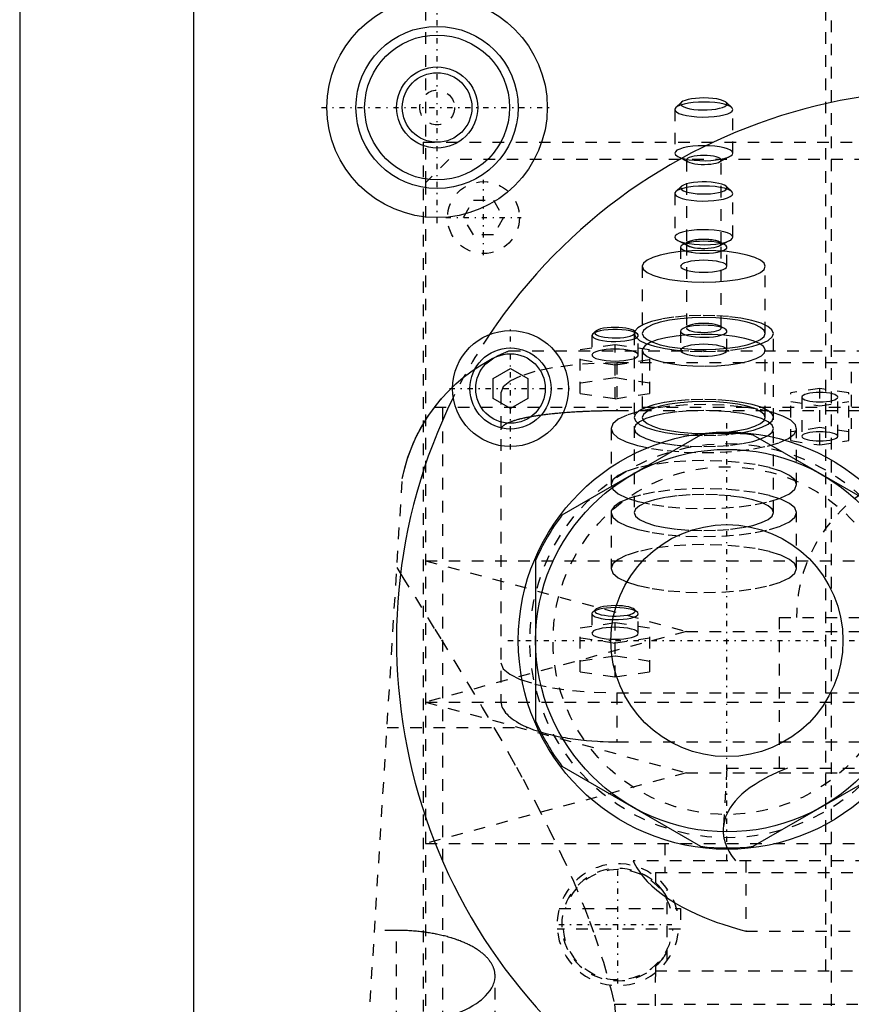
# Model space of a CAD drawing. Extents: x -90 to 90, y -139 to 487.
# Tile 6 of 10: x -80 to -8, y 195 to 280. Entities that reach past the tile are written whole.
import ezdxf

# ---------------------------------------------------------------- set-up
doc = ezdxf.new("R2010")
doc.units = 0
doc.linetypes.add('CENTER', pattern=[1.5, 0.45, -0.5, 0.05, -0.5])
doc.linetypes.add('DASHED', pattern=[2, 1, -1])
for name, color, linetype in [('AM_0', 7, 'CONTINUOUS'), ('AM_3', 7, 'DASHED'), ('AM_7', 7, 'CENTER')]:
    doc.layers.add(name, color=color, linetype=linetype)

msp = doc.modelspace()

# ---------------------------------------------------------------- linework, layer by layer
at = {"layer": 'AM_0', "color": 7, "linetype": 'CONTINUOUS'}
for p, q in [((-65, 313.5), (-65, 37.5)), ((-80, 291.5), (-80, 30)), ((-39.172, 248.616), (-37.672, 249.482)), ((-37.672, 249.482), (-36.172, 248.616)), ((-39.172, 246.884), (-39.172, 248.616)), ((-36.172, 248.616), (-36.172, 246.884)), ((-37.672, 246.018), (-39.172, 246.884)), ((-36.172, 246.884), (-37.672, 246.018)), ((-21.271, 243.742), (-33.229, 236.837)), ((-4.771, 236.837), (-16.729, 243.742)), ((-35.5, 232.904), (-35.5, 219.096)), ((-33.229, 215.163), (-21.271, 208.258)), ((-16.729, 208.258), (-4.771, 215.163))]:
    msp.add_line(p, q, dxfattribs=at)
for centre, radius in [((-44, 272), 9.5), ((-44, 272), 7), ((-44, 272), 6.25), ((-44, 272), 3.5), ((-44, 272), 3), ((-37.672, 247.75), 5), ((-37.672, 247.75), 3.5), ((-37.672, 247.75), 3), ((-19, 226), 18), ((-19, 226), 16.5), ((-19, 226), 10.007)]:
    msp.add_circle(centre, radius, dxfattribs=at)
for centre, radius, start, end in [((0, 226), 47.5, 63.78209, 146.21791), ((0, 226), 47.5, 153.78209, 236.21791), ((-19, 226), 17.886, 82.70653, 97.29347), ((-19, 226), 17.886, 142.70653, 157.29347), ((-19, 226), 17.886, 202.70653, 217.29347), ((-19, 226), 17.886, 262.70653, 277.29347), ((0, 226), 47.5, 243.78209, 326.21791)]:
    msp.add_arc(centre, radius, start, end, dxfattribs=at)
at = {"layer": 'AM_3', "color": 6, "linetype": 'DASHED'}
for p, q in [((-10, 403.5), (-10, -70.5)), ((-45, 300.5), (-45, 265.5)), ((-10.5, 300.5), (-10.5, 197.5)), ((-22.927, 272.445), (-23.409, 271.996)), ((-18.591, 271.996), (-19.073, 272.445)), ((-23.5, 271.823), (-23.5, 268.056)), ((-18.5, 268.056), (-18.5, 271.823)), ((-45.211, 269), (-45.211, 176)), ((-45.211, 269), (45.211, 269)), ((-23.237, 267.767), (-22.342, 267.303)), ((-19.658, 267.303), (-18.763, 267.767)), ((-43, 267.5), (-45, 265.5)), ((43, 267.5), (-43, 267.5)), ((-22.5, 267.476), (-22.5, 260.232)), ((-19.5, 260.232), (-19.5, 267.476)), ((-45, 265.5), (-45, 179.5)), ((-22.927, 265.198), (-23.409, 264.749)), ((-18.591, 264.749), (-19.073, 265.198)), ((-23.5, 264.576), (-23.5, 260.809)), ((-18.5, 260.809), (-18.5, 264.576)), ((-41.732, 262.5), (-40.866, 264)), ((-40.866, 264), (-39.134, 264)), ((-39.134, 264), (-38.268, 262.5)), ((-40.866, 261), (-41.732, 262.5)), ((-38.268, 262.5), (-39.134, 261)), ((-39.134, 261), (-40.866, 261)), ((-23.237, 260.52), (-22.342, 260.056)), ((-22.342, 260.405), (-22.789, 260.173)), ((-22.5, 260.229), (-22.5, 252.985)), ((-19.658, 260.056), (-18.763, 260.52)), ((-19.211, 260.173), (-19.658, 260.405)), ((-19.5, 252.985), (-19.5, 260.229)), ((-23, 259.942), (-23, 258.3)), ((-19, 258.3), (-19, 259.942)), ((-26.3, 258.3), (-26.3, 252.505)), ((-15.7, 252.505), (-15.7, 258.3)), ((-22.342, 253.158), (-22.789, 252.926)), ((-19.211, 252.926), (-19.658, 253.158)), ((-30.577, 252.474), (-30.65, 252.335)), ((-30.65, 252.335), (-30.65, 250.645)), ((-30.336, 252.698), (-30.577, 252.474)), ((-26.958, 252.689), (-27, 252.505)), ((-27, 252.505), (-27, 237.047)), ((-26.723, 252.474), (-26.964, 252.698)), ((-26.65, 250.645), (-26.65, 252.335)), ((-23, 252.695), (-23, 251.053)), ((-19, 251.053), (-19, 252.695)), ((-15, 237.047), (-15, 252.505)), ((-31.65, 251.116), (-28.65, 251.564)), ((-28.65, 251.564), (-25.65, 251.116)), ((-28.65, 246.874), (-28.65, 251.564)), ((-37.803, 251), (37.803, 251)), ((-31.65, 247.322), (-31.65, 251.116)), ((-26.267, 251.207), (-26.3, 251.053)), ((-26.3, 251.053), (-26.3, 245.258)), ((-25.65, 247.322), (-25.65, 251.116)), ((-15.7, 245.258), (-15.7, 251.053)), ((-28.65, 249.771), (-31.65, 250.219)), ((-25.65, 250.219), (-28.65, 249.771)), ((-28.5, 249.97), (-28.5, 245.825)), ((28.5, 249.97), (-28.5, 249.97)), ((-8.28, 249.202), (-8.28, 244.276)), ((-28.65, 248.667), (-31.65, 248.218)), ((-25.65, 248.218), (-28.65, 248.667)), ((-38.5, 247.382), (-38.5, 220.775)), ((-31.65, 247.322), (-28.65, 246.874)), ((-28.65, 246.874), (-25.65, 247.322)), ((-11, 247.757), (-13.5, 247.383)), ((-13.5, 243.255), (-13.5, 247.383)), ((-11, 242.882), (-11, 247.757)), ((-8.5, 247.383), (-11, 247.757)), ((-8.5, 243.255), (-8.5, 247.383)), ((-43.5, 77.05), (-43.5, 247.019)), ((-13.5, 246.636), (-11, 246.263)), ((-12.55, 247.01), (-12.55, 243.629)), ((-11, 246.263), (-8.5, 246.636)), ((-9.45, 243.629), (-9.45, 247.01)), ((-44.217, 246.15), (44.217, 246.15)), ((28.5, 245.825), (-28.5, 245.825)), ((-26.588, 245.823), (-26.694, 245.747)), ((-29, 244.294), (-29, 239.465)), ((-11, 244.376), (-13.5, 244.003)), ((-13, 239.465), (-13, 244.294)), ((-8.5, 244.003), (-11, 244.376)), ((-13.5, 243.255), (-11, 242.882)), ((-11, 242.882), (-8.5, 243.255)), ((-57, 77.05), (-47, 240)), ((-28.979, 237.198), (-29, 237.047)), ((-29, 237.047), (-29, 232.218)), ((-13, 232.218), (-13, 237.047)), ((-45, 232.9), (-22.5, 226.8)), ((-45, 232.9), (45, 232.9)), ((-30.336, 228.692), (-30.577, 228.468)), ((-26.723, 228.468), (-26.964, 228.692)), ((-30.65, 228.329), (-30.65, 226.639)), ((-26.65, 226.639), (-26.65, 228.329)), ((-14.5, 228), (-14.5, 215)), ((-14.5, 228), (14.5, 228)), ((-31.65, 227.11), (-28.65, 227.559)), ((-31.65, 223.316), (-31.65, 227.11)), ((-28.65, 227.559), (-25.65, 227.11)), ((-28.65, 222.868), (-28.65, 227.559)), ((-25.65, 223.316), (-25.65, 227.11)), ((-22.5, 226.8), (-45, 220.7)), ((-28.65, 225.766), (-31.65, 226.214)), ((-25.65, 226.214), (-28.65, 225.766)), ((-22.5, 226.8), (22.5, 226.8)), ((-28.65, 224.661), (-31.65, 224.213)), ((-25.65, 224.213), (-28.65, 224.661)), ((-31.65, 223.316), (-28.65, 222.868)), ((-28.65, 222.868), (-25.65, 223.316)), ((-28.5, 221.5), (-28.5, 217.269)), ((-28.5, 221.5), (28.5, 221.5)), ((-45, 220.7), (-22.5, 214.6)), ((-45, 220.7), (45, 220.7)), ((-48.319, 218.5), (-36.159, 218.5)), ((-28.5, 217.269), (28.5, 217.269)), ((-19, 215), (-19.323, 209.83)), ((-19, 215), (19, 215)), ((-22.5, 214.6), (-45, 208.5)), ((-22.5, 214.6), (22.5, 214.6)), ((-45, 208.5), (45, 208.5)), ((-24.35, 208.5), (-24.35, 206)), ((27.082, 207), (-27.082, 207)), ((-17.375, 207), (-17.375, 200.939)), ((-25.15, 206), (-25.15, 205.1)), ((-25.15, 206), (25.15, 206)), ((-24.156, 198.409), (-24.156, 204.591)), ((-33.46, 202.9), (-23.34, 202.9)), ((-23.287, 202.69), (-23.287, 202.9)), ((-23.287, 202.9), (-23, 202.9)), ((-23, 202.9), (-23, 201.1)), ((-47.5, 201.006), (-49.393, 201.006)), ((-47.5, 77.05), (-47.5, 201.006)), ((-23, 201.1), (-33.635, 201.1)), ((-17.375, 200.939), (17.375, 200.939)), ((-25.175, 197.5), (-25.75, 116.5)), ((-25.175, 197.5), (25.175, 197.5)), ((-25.15, 197.9), (-25.15, 197.5)), ((-39, 77.05), (-39, 197.078)), ((-28.705, 194.625), (28.705, 194.625))]:
    msp.add_line(p, q, dxfattribs=at)
for points in [[(-22.927, 272.445), (-22.995, 272.343), (-22.984, 272.24), (-22.894, 272.14), (-22.73, 272.046), (-22.496, 271.963), (-22.204, 271.893), (-21.864, 271.839), (-21.49, 271.804), (-21.096, 271.789), (-20.698, 271.794), (-20.313, 271.82), (-19.954, 271.865), (-19.638, 271.927), (-19.375, 272.004), (-19.176, 272.094), (-19.05, 272.191), (-19.001, 272.294), (-19.031, 272.396), (-19.139, 272.495), (-19.321, 272.587), (-19.569, 272.668), (-19.874, 272.734), (-20.224, 272.783), (-20.604, 272.813), (-21, 272.824)], [(-21, 272.824), (-21.369, 272.815), (-21.726, 272.788), (-22.057, 272.745), (-22.352, 272.687), (-22.601, 272.616), (-22.795, 272.534), (-22.927, 272.445)], [(-23.409, 271.996), (-23.494, 271.869), (-23.479, 271.739), (-23.364, 271.613), (-23.155, 271.495), (-22.859, 271.39), (-22.488, 271.303), (-22.058, 271.237), (-21.585, 271.194), (-21.088, 271.176), (-20.588, 271.185), (-20.105, 271.219), (-19.657, 271.277), (-19.264, 271.358), (-18.94, 271.456), (-18.699, 271.57), (-18.55, 271.694), (-18.5, 271.823)], [(-21, 272.47), (-21.461, 272.459), (-21.907, 272.426), (-22.321, 272.372), (-22.69, 272.3), (-23.001, 272.211), (-23.244, 272.109), (-23.409, 271.996)], [(-18.5, 271.823), (-18.548, 271.949), (-18.69, 272.071), (-18.921, 272.183), (-19.232, 272.281), (-19.611, 272.361), (-20.043, 272.421), (-20.512, 272.458), (-21, 272.47)], [(-21, 268.703), (-21.488, 268.691), (-21.957, 268.654), (-22.389, 268.594), (-22.768, 268.513), (-23.079, 268.415), (-23.31, 268.304), (-23.452, 268.182), (-23.5, 268.056)], [(-23.237, 267.767), (-22.981, 267.661), (-22.651, 267.57), (-22.26, 267.497), (-21.822, 267.445), (-21.354, 267.415), (-20.872, 267.41), (-20.395, 267.428), (-19.941, 267.47), (-19.526, 267.533), (-19.166, 267.616), (-18.874, 267.716), (-18.661, 267.828), (-18.535, 267.948), (-18.501, 268.072), (-18.56, 268.196), (-18.709, 268.315), (-18.944, 268.424), (-19.255, 268.519), (-19.631, 268.597), (-20.058, 268.655), (-20.52, 268.691), (-21, 268.703)], [(-23.5, 268.056), (-23.433, 267.907), (-23.237, 267.767)], [(-19.5, 267.476), (-19.529, 267.552), (-19.614, 267.625), (-19.753, 267.692), (-19.939, 267.751), (-20.167, 267.799), (-20.426, 267.835), (-20.707, 267.857), (-21, 267.865), (-21.293, 267.857), (-21.574, 267.835), (-21.833, 267.799), (-22.061, 267.751), (-22.247, 267.692), (-22.386, 267.625), (-22.471, 267.552), (-22.5, 267.476)], [(-22.5, 267.476), (-22.46, 267.387), (-22.342, 267.303)], [(-22.342, 267.303), (-22.19, 267.24), (-21.995, 267.186), (-21.763, 267.142), (-21.504, 267.111), (-21.226, 267.093), (-20.94, 267.088), (-20.656, 267.099), (-20.385, 267.122), (-20.136, 267.159), (-19.918, 267.207), (-19.74, 267.266), (-19.608, 267.331), (-19.527, 267.403), (-19.5, 267.476)], [(-23.409, 264.749), (-23.494, 264.623), (-23.48, 264.494), (-23.368, 264.368), (-23.162, 264.251), (-22.87, 264.147), (-22.505, 264.059), (-22.08, 263.993), (-21.612, 263.949), (-21.12, 263.93), (-20.623, 263.936), (-20.141, 263.968), (-19.693, 264.025), (-19.297, 264.102), (-18.968, 264.199), (-18.72, 264.311), (-18.562, 264.433), (-18.501, 264.561), (-18.538, 264.689), (-18.673, 264.813), (-18.901, 264.927), (-19.211, 265.028), (-19.592, 265.111), (-20.029, 265.172), (-20.505, 265.21), (-21, 265.223)], [(-21, 265.223), (-21.461, 265.212), (-21.907, 265.179), (-22.321, 265.125), (-22.69, 265.053), (-23.001, 264.964), (-23.244, 264.862), (-23.409, 264.749)], [(-22.927, 265.198), (-22.994, 265.099), (-22.986, 264.998), (-22.903, 264.9), (-22.749, 264.808), (-22.529, 264.725), (-22.251, 264.655), (-21.925, 264.6), (-21.565, 264.563), (-21.184, 264.544), (-20.796, 264.544), (-20.415, 264.564), (-20.057, 264.603), (-19.734, 264.658), (-19.459, 264.729), (-19.241, 264.813), (-19.09, 264.905), (-19.012, 265.004), (-19.008, 265.104), (-19.079, 265.203), (-19.222, 265.296), (-19.433, 265.381), (-19.702, 265.453), (-20.021, 265.51), (-20.376, 265.551), (-20.755, 265.573), (-21.143, 265.575), (-21.526, 265.559), (-21.889, 265.523), (-22.218, 265.47), (-22.502, 265.401)], [(-22.502, 265.401), (-22.759, 265.306), (-22.927, 265.198)], [(-22.502, 261.326), (-22.844, 261.246), (-23.124, 261.15), (-23.33, 261.043), (-23.457, 260.928), (-23.5, 260.809)], [(-23.5, 260.809), (-23.433, 260.661), (-23.237, 260.52)], [(-23.237, 260.52), (-22.984, 260.415), (-22.658, 260.325), (-22.272, 260.252), (-21.84, 260.2), (-21.377, 260.169), (-20.9, 260.162), (-20.426, 260.179), (-19.974, 260.219), (-19.559, 260.28), (-19.197, 260.361), (-18.901, 260.458), (-18.681, 260.567), (-18.546, 260.686), (-18.5, 260.809)], [(-18.5, 260.809), (-18.551, 260.938), (-18.7, 261.063), (-18.942, 261.177), (-19.268, 261.276), (-19.664, 261.356), (-20.113, 261.414), (-20.599, 261.448), (-21.1, 261.456), (-21.598, 261.437), (-22.071, 261.394), (-22.502, 261.326)], [(-23, 259.942), (-22.96, 259.839), (-22.842, 259.74), (-22.65, 259.65), (-22.392, 259.57), (-22.078, 259.506), (-21.722, 259.459), (-21.336, 259.432), (-20.938, 259.425), (-20.541, 259.438), (-20.163, 259.472), (-19.819, 259.524), (-19.521, 259.594), (-19.283, 259.677), (-19.113, 259.77), (-19.019, 259.871), (-19.004, 259.974), (-19.069, 260.077), (-19.211, 260.173)], [(-22.789, 260.173), (-22.947, 260.061), (-23, 259.942)], [(-21, 260.46), (-21.367, 260.451), (-21.722, 260.425), (-22.052, 260.382), (-22.346, 260.325), (-22.595, 260.254), (-22.789, 260.173)], [(-22.342, 260.056), (-22.188, 259.992), (-21.989, 259.938), (-21.753, 259.894), (-21.489, 259.862), (-21.206, 259.845), (-20.916, 259.842), (-20.629, 259.853), (-20.355, 259.879), (-20.106, 259.918), (-19.891, 259.968), (-19.717, 260.028), (-19.591, 260.096), (-19.518, 260.169), (-19.501, 260.244), (-19.54, 260.319), (-19.634, 260.39), (-19.779, 260.455), (-19.97, 260.512), (-20.199, 260.558), (-20.459, 260.592), (-20.738, 260.612), (-21.028, 260.618), (-21.317, 260.609), (-21.593, 260.586), (-21.848, 260.55), (-22.071, 260.501), (-22.253, 260.443), (-22.388, 260.376), (-22.472, 260.304), (-22.5, 260.229)], [(-22.5, 260.232), (-22.47, 260.155), (-22.381, 260.081), (-22.237, 260.012), (-22.044, 259.953), (-21.809, 259.905), (-21.541, 259.87), (-21.252, 259.849), (-20.953, 259.844), (-20.656, 259.854), (-20.372, 259.879), (-20.114, 259.919), (-19.891, 259.971), (-19.712, 260.033), (-19.585, 260.103), (-19.514, 260.179), (-19.503, 260.256), (-19.551, 260.333), (-19.658, 260.405)], [(-22.342, 260.405), (-22.46, 260.321), (-22.5, 260.232)], [(-22.5, 260.229), (-22.46, 260.14), (-22.342, 260.056)], [(-19.658, 260.405), (-19.819, 260.471), (-20.028, 260.528), (-20.276, 260.572), (-20.554, 260.603), (-20.849, 260.618), (-21.151, 260.618), (-21.446, 260.603), (-21.724, 260.572), (-21.972, 260.528), (-22.181, 260.471), (-22.342, 260.405)], [(-19.211, 260.173), (-19.405, 260.254), (-19.654, 260.325), (-19.948, 260.382), (-20.278, 260.425), (-20.633, 260.451), (-21, 260.46)], [(-23, 258.3), (-22.962, 258.199), (-22.848, 258.102), (-22.663, 258.013), (-22.414, 257.934), (-22.111, 257.87), (-21.765, 257.822), (-21.39, 257.792), (-21, 257.782), (-20.61, 257.792), (-20.235, 257.822), (-19.889, 257.87), (-19.586, 257.934), (-19.337, 258.013), (-19.152, 258.102), (-19.038, 258.199), (-19, 258.3), (-19.038, 258.401), (-19.152, 258.498), (-19.337, 258.588), (-19.586, 258.666), (-19.889, 258.73), (-20.235, 258.778), (-20.61, 258.808), (-21, 258.818)], [(-21, 258.818), (-21.39, 258.808), (-21.765, 258.778), (-22.111, 258.73), (-22.414, 258.666), (-22.663, 258.588), (-22.848, 258.498), (-22.962, 258.401), (-23, 258.3)], [(-15, 252.505), (-15.121, 252.815), (-15.481, 253.114), (-16.063, 253.387), (-16.846, 253.625), (-17.796, 253.818), (-18.876, 253.957), (-20.043, 254.038), (-21.247, 254.056), (-22.442, 254.012), (-23.579, 253.907), (-24.611, 253.745), (-25.497, 253.533), (-26.201, 253.279), (-26.694, 252.994), (-26.958, 252.689)], [(-21, 253.876), (-22.034, 253.85), (-23.028, 253.772), (-23.945, 253.645), (-24.748, 253.474), (-25.407, 253.267), (-25.897, 253.029), (-26.198, 252.772), (-26.3, 252.505), (-26.198, 252.237), (-25.897, 251.98), (-25.407, 251.742), (-24.748, 251.535), (-23.945, 251.364), (-23.028, 251.237), (-22.034, 251.159), (-21, 251.133), (-19.966, 251.159), (-18.972, 251.237), (-18.055, 251.364), (-17.252, 251.535), (-16.593, 251.742), (-16.103, 251.98), (-15.802, 252.237), (-15.7, 252.505)], [(-21, 253.213), (-21.367, 253.204), (-21.722, 253.178), (-22.052, 253.135), (-22.346, 253.078), (-22.595, 253.007), (-22.789, 252.926)], [(-22.5, 252.985), (-22.47, 252.908), (-22.381, 252.834), (-22.237, 252.766), (-22.044, 252.706), (-21.809, 252.658), (-21.541, 252.623), (-21.252, 252.602), (-20.953, 252.597), (-20.656, 252.607), (-20.372, 252.632), (-20.114, 252.672), (-19.891, 252.724), (-19.712, 252.786), (-19.585, 252.856), (-19.514, 252.932), (-19.503, 253.009), (-19.551, 253.086), (-19.658, 253.158)], [(-22.342, 253.158), (-22.46, 253.074), (-22.5, 252.985)], [(-19.658, 253.158), (-19.819, 253.224), (-20.028, 253.281), (-20.276, 253.325), (-20.554, 253.356), (-20.849, 253.371), (-21.151, 253.371), (-21.446, 253.356), (-21.724, 253.325), (-21.972, 253.281), (-22.181, 253.224), (-22.342, 253.158)], [(-15.7, 252.505), (-15.802, 252.772), (-16.103, 253.029), (-16.593, 253.267), (-17.252, 253.474), (-18.055, 253.645), (-18.972, 253.772), (-19.966, 253.85), (-21, 253.876)], [(-19.211, 252.926), (-19.405, 253.007), (-19.654, 253.078), (-19.948, 253.135), (-20.278, 253.178), (-20.633, 253.204), (-21, 253.213)], [(-30.65, 252.335), (-30.61, 252.232), (-30.491, 252.133), (-30.298, 252.042), (-30.039, 251.962), (-29.724, 251.898), (-29.366, 251.852), (-28.979, 251.824), (-28.58, 251.818), (-28.182, 251.832), (-27.804, 251.866), (-27.46, 251.919), (-27.163, 251.989), (-26.926, 252.072), (-26.759, 252.167), (-26.667, 252.268), (-26.655, 252.371), (-26.723, 252.474)], [(-26.723, 252.474), (-26.868, 252.57), (-27.084, 252.657), (-27.362, 252.731), (-27.691, 252.789), (-28.059, 252.829), (-28.45, 252.85), (-28.85, 252.85), (-29.241, 252.829), (-29.609, 252.789), (-29.938, 252.731), (-30.216, 252.657), (-30.432, 252.57), (-30.577, 252.474)], [(-28.65, 253.029), (-28.997, 253.02), (-29.329, 252.994), (-29.635, 252.951), (-29.902, 252.893), (-30.119, 252.822), (-30.279, 252.742), (-30.373, 252.655), (-30.399, 252.566), (-30.357, 252.476), (-30.246, 252.391), (-30.072, 252.312), (-29.842, 252.245), (-29.565, 252.19), (-29.251, 252.151), (-28.914, 252.129), (-28.566, 252.124), (-28.222, 252.137), (-27.894, 252.168), (-27.597, 252.215), (-27.341, 252.276), (-27.137, 252.349), (-26.993, 252.431), (-26.914, 252.519), (-26.905, 252.609), (-26.964, 252.698)], [(-26.964, 252.698), (-27.08, 252.776), (-27.249, 252.848), (-27.467, 252.91), (-27.725, 252.961), (-28.015, 252.998), (-28.327, 253.022), (-28.65, 253.029)], [(-27, 252.505), (-26.885, 252.202), (-26.543, 251.91), (-25.989, 251.642), (-25.243, 251.406), (-24.333, 251.213), (-23.296, 251.07), (-22.171, 250.981), (-21, 250.952), (-19.829, 250.981), (-18.704, 251.07), (-17.667, 251.213), (-16.757, 251.406), (-16.011, 251.642), (-15.457, 251.91), (-15.115, 252.202), (-15, 252.505)], [(-26.3, 251.053), (-26.195, 250.782), (-25.885, 250.521), (-25.383, 250.282), (-24.707, 250.073), (-23.884, 249.902), (-22.948, 249.777), (-21.935, 249.703), (-20.885, 249.682), (-19.839, 249.715), (-18.84, 249.801), (-17.925, 249.936), (-17.132, 250.115), (-16.492, 250.332), (-16.03, 250.577), (-15.764, 250.841), (-15.705, 251.113), (-15.855, 251.383), (-16.208, 251.639), (-16.751, 251.873), (-17.461, 252.074), (-18.311, 252.235), (-19.268, 252.35), (-20.292, 252.413), (-21.345, 252.422), (-22.384, 252.377), (-23.368, 252.28), (-24.259, 252.135), (-25.021, 251.947), (-25.625, 251.723), (-26.045, 251.473), (-26.267, 251.207)], [(-23, 252.695), (-22.96, 252.592), (-22.842, 252.493), (-22.65, 252.403), (-22.392, 252.324), (-22.078, 252.259), (-21.722, 252.212), (-21.336, 252.185), (-20.938, 252.178), (-20.541, 252.191), (-20.163, 252.225), (-19.819, 252.278), (-19.521, 252.347), (-19.283, 252.43), (-19.113, 252.524), (-19.019, 252.624), (-19.004, 252.728), (-19.069, 252.83), (-19.211, 252.926)], [(-22.789, 252.926), (-22.947, 252.814), (-23, 252.695)], [(-30.65, 250.645), (-30.612, 250.544), (-30.498, 250.446), (-30.313, 250.357), (-30.064, 250.278), (-29.761, 250.214), (-29.415, 250.166), (-29.04, 250.137), (-28.65, 250.127), (-28.26, 250.137), (-27.885, 250.166), (-27.539, 250.214), (-27.236, 250.278), (-26.987, 250.357), (-26.802, 250.446), (-26.688, 250.544), (-26.65, 250.645), (-26.688, 250.746), (-26.802, 250.843), (-26.987, 250.932), (-27.236, 251.011), (-27.539, 251.075), (-27.885, 251.123), (-28.26, 251.152), (-28.65, 251.162)], [(-28.65, 251.162), (-29.04, 251.152), (-29.415, 251.123), (-29.761, 251.075), (-30.064, 251.011), (-30.313, 250.932), (-30.498, 250.843), (-30.612, 250.746), (-30.65, 250.645)], [(-28.5, 249.97), (-30.451, 249.92), (-32.327, 249.773), (-34.056, 249.534), (-35.571, 249.212), (-36.815, 248.82), (-37.739, 248.372), (-38.308, 247.887), (-38.5, 247.382)], [(-13.495, 245.011), (-14.191, 245.381), (-15.156, 245.708), (-16.353, 245.98), (-17.733, 246.184), (-19.242, 246.314), (-20.821, 246.364), (-22.407, 246.332), (-23.937, 246.22), (-25.351, 246.032), (-26.593, 245.775), (-27.614, 245.459), (-28.374, 245.097), (-28.842, 244.704), (-29, 244.294)], [(-27, 245.258), (-26.884, 244.954), (-26.54, 244.661), (-25.982, 244.392), (-25.231, 244.157), (-24.317, 243.964), (-23.274, 243.821), (-22.143, 243.733), (-20.968, 243.705), (-19.794, 243.736), (-18.667, 243.827), (-17.63, 243.973), (-16.724, 244.168), (-15.983, 244.406), (-15.436, 244.677), (-15.104, 244.97), (-15, 245.274), (-15.129, 245.578), (-15.485, 245.869), (-16.054, 246.137), (-16.814, 246.37), (-17.737, 246.561), (-18.785, 246.701), (-19.92, 246.785), (-21.096, 246.81), (-22.268, 246.775), (-23.392, 246.682), (-24.423, 246.533), (-25.321, 246.335), (-26.052, 246.095), (-26.588, 245.823)], [(-26.3, 245.258), (-26.198, 244.99), (-25.897, 244.733), (-25.407, 244.496), (-24.748, 244.288), (-23.945, 244.117), (-23.028, 243.99), (-22.034, 243.912), (-21, 243.886), (-19.966, 243.912), (-18.972, 243.99), (-18.055, 244.117), (-17.252, 244.288), (-16.593, 244.496), (-16.103, 244.733), (-15.802, 244.99), (-15.7, 245.258), (-15.802, 245.525), (-16.103, 245.783), (-16.593, 246.02), (-17.252, 246.228), (-18.055, 246.398), (-18.972, 246.525), (-19.966, 246.603), (-21, 246.629)], [(-21, 246.629), (-22.034, 246.603), (-23.028, 246.525), (-23.945, 246.398), (-24.748, 246.228), (-25.407, 246.02), (-25.897, 245.783), (-26.198, 245.525), (-26.3, 245.258)], [(-21, 245.847), (-22.171, 245.817), (-23.296, 245.729), (-24.333, 245.585), (-25.243, 245.392), (-25.989, 245.157), (-26.543, 244.888), (-26.885, 244.597), (-27, 244.294), (-26.885, 243.991), (-26.543, 243.7), (-25.989, 243.431), (-25.243, 243.196), (-24.333, 243.003), (-23.296, 242.859), (-22.171, 242.771), (-21, 242.741), (-19.829, 242.771), (-18.704, 242.859), (-17.667, 243.003), (-16.757, 243.196), (-16.011, 243.431), (-15.457, 243.7), (-15.115, 243.991), (-15, 244.294)], [(-26.694, 245.747), (-26.923, 245.506), (-27, 245.258)], [(-15, 244.294), (-15.115, 244.597), (-15.457, 244.888), (-16.011, 245.157), (-16.757, 245.392), (-17.667, 245.585), (-18.704, 245.729), (-19.829, 245.817), (-21, 245.847)], [(-29, 244.294), (-28.85, 243.895), (-28.404, 243.51), (-27.681, 243.155), (-26.706, 242.843), (-25.517, 242.585), (-24.158, 242.392), (-22.68, 242.27), (-21.139, 242.224), (-19.593, 242.256), (-18.1, 242.364), (-16.716, 242.546), (-15.493, 242.792), (-14.477, 243.096), (-13.706, 243.444), (-13.209, 243.824), (-13.005, 244.222), (-13.101, 244.623), (-13.495, 245.011)], [(-29, 237.047), (-28.846, 236.643), (-28.391, 236.255), (-27.652, 235.897), (-26.657, 235.583), (-25.445, 235.326), (-24.061, 235.134), (-22.561, 235.016), (-21, 234.977), (-19.439, 235.016), (-17.939, 235.134), (-16.555, 235.326), (-15.343, 235.583), (-14.348, 235.897), (-13.609, 236.255), (-13.154, 236.643), (-13, 237.047), (-13.154, 237.451), (-13.609, 237.84), (-14.348, 238.198), (-15.343, 238.511), (-16.555, 238.769), (-17.939, 238.96), (-19.439, 239.078), (-21, 239.118)], [(-21, 239.118), (-22.489, 239.082), (-23.926, 238.974), (-25.261, 238.8), (-26.447, 238.564), (-27.442, 238.275), (-28.213, 237.943), (-28.731, 237.58), (-28.979, 237.198)], [(-30.577, 228.468), (-30.645, 228.367), (-30.634, 228.264), (-30.544, 228.163), (-30.38, 228.069), (-30.146, 227.986), (-29.854, 227.916), (-29.514, 227.863), (-29.14, 227.828), (-28.746, 227.812), (-28.348, 227.818), (-27.963, 227.843), (-27.604, 227.888), (-27.288, 227.95), (-27.025, 228.028), (-26.826, 228.117), (-26.7, 228.215), (-26.651, 228.317), (-26.681, 228.42), (-26.789, 228.519), (-26.971, 228.611), (-27.219, 228.691), (-27.524, 228.757), (-27.874, 228.806), (-28.254, 228.837), (-28.65, 228.847)], [(-28.65, 228.847), (-29.019, 228.838), (-29.376, 228.812), (-29.707, 228.769), (-30.002, 228.711), (-30.251, 228.64), (-30.445, 228.558), (-30.577, 228.468)], [(-28.65, 229.024), (-28.997, 229.015), (-29.329, 228.988), (-29.635, 228.945), (-29.902, 228.887), (-30.119, 228.817), (-30.279, 228.737), (-30.373, 228.65), (-30.399, 228.56), (-30.357, 228.471), (-30.246, 228.385), (-30.072, 228.307), (-29.842, 228.239), (-29.565, 228.185), (-29.251, 228.146), (-28.914, 228.123), (-28.566, 228.118), (-28.222, 228.132), (-27.894, 228.162), (-27.597, 228.209), (-27.341, 228.27), (-27.137, 228.343), (-26.993, 228.426), (-26.914, 228.513), (-26.905, 228.603), (-26.964, 228.692)], [(-26.964, 228.692), (-27.08, 228.771), (-27.249, 228.842), (-27.467, 228.905), (-27.725, 228.955), (-28.015, 228.993), (-28.327, 229.016), (-28.65, 229.024)], [(-38.5, 224.088), (-38.308, 223.583), (-37.739, 223.098), (-36.815, 222.65), (-35.571, 222.258), (-34.056, 221.936), (-32.327, 221.697), (-30.451, 221.55), (-28.5, 221.5)]]:
    msp.add_lwpolyline(points, dxfattribs=at)
for points in [[(-15.7, 258.3), (-15.802, 258.568), (-16.103, 258.825), (-16.593, 259.062), (-17.252, 259.27), (-18.055, 259.441), (-18.972, 259.567), (-19.966, 259.645), (-21, 259.672), (-22.034, 259.645), (-23.028, 259.567), (-23.945, 259.441), (-24.748, 259.27), (-25.407, 259.062), (-25.897, 258.825), (-26.198, 258.568), (-26.3, 258.3), (-26.198, 258.032), (-25.897, 257.775), (-25.407, 257.538), (-24.748, 257.33), (-23.945, 257.16), (-23.028, 257.033), (-22.034, 256.955), (-21, 256.928), (-19.966, 256.955), (-18.972, 257.033), (-18.055, 257.16), (-17.252, 257.33), (-16.593, 257.538), (-16.103, 257.775), (-15.802, 258.032)], [(-19, 251.053), (-19.038, 251.154), (-19.152, 251.251), (-19.337, 251.341), (-19.586, 251.419), (-19.889, 251.484), (-20.235, 251.531), (-20.61, 251.561), (-21, 251.571), (-21.39, 251.561), (-21.765, 251.531), (-22.111, 251.484), (-22.414, 251.419), (-22.663, 251.341), (-22.848, 251.251), (-22.962, 251.154), (-23, 251.053), (-22.962, 250.952), (-22.848, 250.855), (-22.663, 250.766), (-22.414, 250.687), (-22.111, 250.623), (-21.765, 250.575), (-21.39, 250.545), (-21, 250.536), (-20.61, 250.545), (-20.235, 250.575), (-19.889, 250.623), (-19.586, 250.687), (-19.337, 250.766), (-19.152, 250.855), (-19.038, 250.952)], [(-9.45, 247.01), (-9.48, 247.088), (-9.568, 247.163), (-9.711, 247.233), (-9.904, 247.293), (-10.139, 247.343), (-10.407, 247.38), (-10.698, 247.403), (-11, 247.411), (-11.302, 247.403), (-11.593, 247.38), (-11.861, 247.343), (-12.096, 247.293), (-12.289, 247.233), (-12.432, 247.163), (-12.52, 247.088), (-12.55, 247.01), (-12.52, 246.932), (-12.432, 246.856), (-12.289, 246.787), (-12.096, 246.726), (-11.861, 246.676), (-11.593, 246.639), (-11.302, 246.616), (-11, 246.609), (-10.698, 246.616), (-10.407, 246.639), (-10.139, 246.676), (-9.904, 246.726), (-9.711, 246.787), (-9.568, 246.856), (-9.48, 246.932)], [(-9.45, 243.629), (-9.48, 243.707), (-9.568, 243.783), (-9.711, 243.852), (-9.904, 243.913), (-10.139, 243.963), (-10.407, 244), (-10.698, 244.022), (-11, 244.03), (-11.302, 244.022), (-11.593, 244), (-11.861, 243.963), (-12.096, 243.913), (-12.289, 243.852), (-12.432, 243.783), (-12.52, 243.707), (-12.55, 243.629), (-12.52, 243.551), (-12.432, 243.476), (-12.289, 243.406), (-12.096, 243.345), (-11.861, 243.295), (-11.593, 243.258), (-11.302, 243.236), (-11, 243.228), (-10.698, 243.236), (-10.407, 243.258), (-10.139, 243.295), (-9.904, 243.345), (-9.711, 243.406), (-9.568, 243.476), (-9.48, 243.551)], [(-29, 239.465), (-28.846, 239.061), (-28.391, 238.673), (-27.652, 238.315), (-26.657, 238.001), (-25.445, 237.743), (-24.061, 237.552), (-22.561, 237.434), (-21, 237.394), (-19.439, 237.434), (-17.939, 237.552), (-16.555, 237.743), (-15.343, 238.001), (-14.348, 238.315), (-13.609, 238.673), (-13.154, 239.061), (-13, 239.465), (-13.154, 239.869), (-13.609, 240.257), (-14.348, 240.615), (-15.343, 240.929), (-16.555, 241.186), (-17.939, 241.378), (-19.439, 241.496), (-21, 241.535), (-22.561, 241.496), (-24.061, 241.378), (-25.445, 241.186), (-26.657, 240.929), (-27.652, 240.615), (-28.391, 240.257), (-28.846, 239.869)], [(-15, 237.047), (-15.115, 237.35), (-15.457, 237.642), (-16.011, 237.91), (-16.757, 238.145), (-17.667, 238.338), (-18.704, 238.482), (-19.829, 238.57), (-21, 238.6), (-22.171, 238.57), (-23.296, 238.482), (-24.333, 238.338), (-25.243, 238.145), (-25.989, 237.91), (-26.543, 237.642), (-26.885, 237.35), (-27, 237.047), (-26.885, 236.744), (-26.543, 236.453), (-25.989, 236.184), (-25.243, 235.949), (-24.333, 235.756), (-23.296, 235.613), (-22.171, 235.524), (-21, 235.494), (-19.829, 235.524), (-18.704, 235.613), (-17.667, 235.756), (-16.757, 235.949), (-16.011, 236.184), (-15.457, 236.453), (-15.115, 236.744)], [(-29, 232.218), (-28.846, 231.814), (-28.391, 231.426), (-27.652, 231.068), (-26.657, 230.754), (-25.445, 230.496), (-24.061, 230.305), (-22.561, 230.187), (-21, 230.147), (-19.439, 230.187), (-17.939, 230.305), (-16.555, 230.496), (-15.343, 230.754), (-14.348, 231.068), (-13.609, 231.426), (-13.154, 231.814), (-13, 232.218), (-13.154, 232.622), (-13.609, 233.01), (-14.348, 233.368), (-15.343, 233.682), (-16.555, 233.94), (-17.939, 234.131), (-19.439, 234.249), (-21, 234.288), (-22.561, 234.249), (-24.061, 234.131), (-25.445, 233.94), (-26.657, 233.682), (-27.652, 233.368), (-28.391, 233.01), (-28.846, 232.622)], [(-26.65, 226.639), (-26.688, 226.74), (-26.802, 226.837), (-26.987, 226.927), (-27.236, 227.005), (-27.539, 227.069), (-27.885, 227.117), (-28.26, 227.147), (-28.65, 227.157), (-29.04, 227.147), (-29.415, 227.117), (-29.761, 227.069), (-30.064, 227.005), (-30.313, 226.927), (-30.498, 226.837), (-30.612, 226.74), (-30.65, 226.639), (-30.612, 226.538), (-30.498, 226.441), (-30.313, 226.351), (-30.064, 226.273), (-29.761, 226.209), (-29.415, 226.161), (-29.04, 226.131), (-28.65, 226.121), (-28.26, 226.131), (-27.885, 226.161), (-27.539, 226.209), (-27.236, 226.273), (-26.987, 226.351), (-26.802, 226.441), (-26.688, 226.538)]]:
    msp.add_lwpolyline(points, close=True, dxfattribs=at)
for points in [[(-47, 240, 0), (-46.879, 240.551, 0), (-46.581, 241.615, 0), (-46.217, 242.627, 0), (-46.013, 243.113, 0), (-45.794, 243.585, 0), (-45.318, 244.488, 0), (-44.797, 245.335, 0), (-44.236, 246.125, 0), (-43.642, 246.857, 0), (-43.023, 247.53, 0), (-42.707, 247.845, 0), (-42.387, 248.145, 0), (-41.74, 248.7, 0), (-41.093, 249.196, 0), (-40.456, 249.633, 0), (-39.84, 250.012, 0), (-39.26, 250.333, 0), (-38.989, 250.471, 0), (-38.734, 250.595, 0), (-38.283, 250.801, 0), (-38.065, 250.894, 0), (-38.01, 250.917, 0), (-37.957, 250.938, 0), (-37.933, 250.948, 0), (-37.909, 250.958, 0), (-37.864, 250.976, 0), (-37.822, 250.992, 0), (-37.803, 251, 0)], [(-47, 240, 0), (-46.935, 240.308, 0), (-46.785, 240.92, 0), (-46.61, 241.525, 0), (-46.513, 241.823, 0), (-46.411, 242.116, 0), (-46.192, 242.69, 0), (-46.056, 243.014, 0), (-46.016, 243.105, 0), (-45.976, 243.196, 0), (-45.955, 243.241, 0), (-45.935, 243.286, 0), (-45.894, 243.375, 0), (-45.853, 243.463, 0), (-45.811, 243.55, 0), (-45.769, 243.637, 0), (-45.726, 243.723, 0), (-45.705, 243.766, 0), (-45.684, 243.808, 0), (-45.641, 243.893, 0), (-45.598, 243.976, 0), (-45.554, 244.059, 0), (-45.511, 244.14, 0), (-45.467, 244.221, 0), (-45.445, 244.261, 0), (-45.423, 244.301, 0), (-45.38, 244.38, 0), (-45.336, 244.458, 0), (-45.292, 244.535, 0), (-45.247, 244.611, 0), (-45.203, 244.686, 0), (-45.181, 244.723, 0), (-45.159, 244.76, 0), (-45.115, 244.833, 0), (-45.071, 244.905, 0), (-45.049, 244.941, 0), (-45.027, 244.976, 0), (-44.984, 245.046, 0), (-44.94, 245.115, 0), (-44.918, 245.149, 0), (-44.896, 245.183, 0), (-44.853, 245.249, 0), (-44.81, 245.315, 0), (-44.767, 245.379, 0), (-44.725, 245.443, 0), (-44.682, 245.505, 0), (-44.661, 245.536, 0), (-44.64, 245.566, 0), (-44.599, 245.626, 0), (-44.557, 245.685, 0), (-44.517, 245.743, 0), (-44.476, 245.799, 0), (-44.436, 245.855, 0), (-44.416, 245.882, 0), (-44.397, 245.909, 0), (-44.358, 245.962, 0), (-44.319, 246.014, 0), (-44.281, 246.065, 0), (-44.243, 246.115, 0), (-44.206, 246.164, 0), (-44.187, 246.189, 0), (-44.168, 246.213, 0), (-44.132, 246.26, 0), (-44.096, 246.306, 0), (-44.06, 246.351, 0), (-44.026, 246.395, 0), (-43.992, 246.437, 0), (-43.975, 246.458, 0), (-43.958, 246.479, 0), (-43.926, 246.519, 0), (-43.894, 246.557, 0), (-43.864, 246.594, 0), (-43.835, 246.63, 0), (-43.806, 246.664, 0), (-43.792, 246.68, 0), (-43.779, 246.697, 0), (-43.753, 246.728, 0), (-43.727, 246.757, 0), (-43.715, 246.771, 0), (-43.704, 246.785, 0), (-43.681, 246.812, 0), (-43.66, 246.837, 0), (-43.649, 246.848, 0), (-43.64, 246.86, 0), (-43.621, 246.881, 0), (-43.603, 246.901, 0), (-43.587, 246.92, 0), (-43.573, 246.937, 0), (-43.559, 246.952, 0), (-43.553, 246.959, 0), (-43.547, 246.966, 0), (-43.537, 246.978, 0), (-43.527, 246.988, 0), (-43.52, 246.997, 0), (-43.513, 247.004, 0), (-43.508, 247.01, 0), (-43.506, 247.013, 0), (-43.504, 247.015, 0), (-43.501, 247.017, 0), (-43.5, 247.019, 0), (-43.5, 247.019, 0)], [(-28.5, 245.825, 0), (-28.57, 245.825, 0), (-28.711, 245.825, 0), (-28.852, 245.824, 0), (-28.922, 245.824, 0), (-28.993, 245.823, 0), (-29.136, 245.822, 0), (-29.278, 245.82, 0), (-29.421, 245.819, 0), (-29.564, 245.816, 0), (-29.708, 245.814, 0), (-29.78, 245.812, 0), (-29.852, 245.811, 0), (-29.995, 245.808, 0), (-30.139, 245.804, 0), (-30.283, 245.8, 0), (-30.427, 245.796, 0), (-30.571, 245.792, 0), (-30.642, 245.789, 0), (-30.714, 245.787, 0), (-30.857, 245.782, 0), (-31, 245.776, 0), (-31.072, 245.773, 0), (-31.143, 245.77, 0), (-31.285, 245.764, 0), (-31.427, 245.758, 0), (-31.498, 245.754, 0), (-31.568, 245.751, 0), (-31.709, 245.744, 0), (-31.849, 245.736, 0), (-31.989, 245.728, 0), (-32.127, 245.72, 0), (-32.265, 245.712, 0), (-32.334, 245.707, 0), (-32.402, 245.703, 0), (-32.538, 245.694, 0), (-32.673, 245.684, 0), (-32.808, 245.675, 0), (-32.941, 245.665, 0), (-33.073, 245.654, 0), (-33.139, 245.649, 0), (-33.204, 245.643, 0), (-33.334, 245.632, 0), (-33.463, 245.621, 0), (-33.591, 245.61, 0), (-33.717, 245.598, 0), (-33.842, 245.586, 0), (-33.903, 245.579, 0), (-33.965, 245.573, 0), (-34.087, 245.561, 0), (-34.208, 245.548, 0), (-34.327, 245.534, 0), (-34.444, 245.521, 0), (-34.56, 245.507, 0), (-34.618, 245.5, 0), (-34.675, 245.493, 0), (-34.788, 245.479, 0), (-34.899, 245.465, 0), (-35.008, 245.45, 0), (-35.116, 245.435, 0), (-35.221, 245.42, 0), (-35.274, 245.413, 0), (-35.325, 245.405, 0), (-35.428, 245.39, 0), (-35.528, 245.374, 0), (-35.578, 245.367, 0), (-35.627, 245.359, 0), (-35.724, 245.343, 0), (-35.821, 245.326, 0), (-35.869, 245.318, 0), (-35.917, 245.31, 0), (-36.011, 245.293, 0), (-36.105, 245.275, 0), (-36.197, 245.258, 0), (-36.288, 245.24, 0), (-36.377, 245.222, 0), (-36.421, 245.213, 0), (-36.465, 245.203, 0), (-36.552, 245.185, 0), (-36.637, 245.166, 0), (-36.721, 245.146, 0), (-36.803, 245.127, 0), (-36.884, 245.107, 0), (-36.924, 245.097, 0), (-36.963, 245.087, 0), (-37.04, 245.067, 0), (-37.116, 245.046, 0), (-37.19, 245.026, 0), (-37.262, 245.005, 0), (-37.332, 244.983, 0), (-37.366, 244.973, 0), (-37.4, 244.962, 0), (-37.466, 244.94, 0), (-37.531, 244.918, 0), (-37.593, 244.896, 0), (-37.654, 244.874, 0), (-37.713, 244.852, 0), (-37.741, 244.84, 0), (-37.769, 244.829, 0), (-37.824, 244.806, 0), (-37.876, 244.783, 0), (-37.926, 244.76, 0), (-37.975, 244.737, 0), (-38.021, 244.713, 0), (-38.043, 244.702, 0), (-38.065, 244.69, 0), (-38.107, 244.666, 0), (-38.147, 244.642, 0), (-38.166, 244.63, 0), (-38.185, 244.618, 0), (-38.22, 244.594, 0), (-38.254, 244.57, 0), (-38.27, 244.558, 0), (-38.285, 244.546, 0), (-38.314, 244.522, 0), (-38.341, 244.498, 0), (-38.366, 244.473, 0), (-38.388, 244.449, 0), (-38.409, 244.425, 0), (-38.418, 244.413, 0), (-38.427, 244.4, 0), (-38.444, 244.376, 0), (-38.458, 244.352, 0), (-38.47, 244.327, 0), (-38.48, 244.303, 0), (-38.488, 244.278, 0), (-38.491, 244.266, 0), (-38.494, 244.254, 0), (-38.498, 244.23, 0), (-38.5, 244.206, 0), (-38.5, 244.194, 0)], [(-47.472, 232.303, 0), (-46.95, 231.453, 0), (-45.877, 229.711, 0), (-44.768, 227.914, 0), (-44.203, 226.996, 0), (-43.631, 226.066, 0), (-42.472, 224.169, 0), (-41.296, 222.226, 0), (-40.111, 220.239, 0), (-38.925, 218.211, 0), (-37.745, 216.143, 0), (-37.16, 215.095, 0), (-36.579, 214.038, 0), (-35.437, 211.895, 0), (-34.327, 209.716, 0), (-33.26, 207.501, 0), (-32.247, 205.249, 0), (-31.3, 202.96, 0), (-30.855, 201.801, 0), (-30.432, 200.632, 0), (-29.657, 198.262, 0), (-28.992, 195.849, 0), (-28.705, 194.625, 0)], [(-38.5, 220.775, 0), (-38.498, 220.71, 0), (-38.484, 220.58, 0), (-38.456, 220.448, 0), (-38.436, 220.381, 0), (-38.412, 220.314, 0), (-38.354, 220.181, 0), (-38.281, 220.047, 0), (-38.192, 219.913, 0), (-38.088, 219.78, 0), (-37.969, 219.647, 0), (-37.904, 219.582, 0), (-37.835, 219.516, 0), (-37.687, 219.387, 0), (-37.524, 219.259, 0), (-37.348, 219.134, 0), (-37.158, 219.011, 0), (-36.956, 218.892, 0), (-36.85, 218.833, 0), (-36.741, 218.775, 0), (-36.516, 218.662, 0), (-36.28, 218.553, 0), (-36.159, 218.5, 0)], [(-36.159, 218.5, 0), (-36.003, 218.438, 0), (-35.683, 218.319, 0), (-35.35, 218.207, 0), (-35.176, 218.152, 0), (-34.997, 218.098, 0), (-34.625, 217.994, 0), (-34.234, 217.895, 0), (-33.827, 217.801, 0), (-33.405, 217.714, 0), (-32.969, 217.634, 0), (-32.746, 217.597, 0), (-32.52, 217.562, 0), (-32.062, 217.496, 0), (-31.596, 217.439, 0), (-31.123, 217.39, 0), (-30.645, 217.35, 0), (-30.165, 217.317, 0), (-29.925, 217.304, 0), (-29.685, 217.293, 0), (-29.208, 217.277, 0), (-28.734, 217.27, 0), (-28.5, 217.269, 0)], [(-13.772, 215, 0), (-14.063, 214.885, 0), (-14.624, 214.647, 0), (-15.158, 214.398, 0), (-15.414, 214.271, 0), (-15.663, 214.141, 0), (-16.137, 213.875, 0), (-16.579, 213.602, 0), (-16.988, 213.322, 0), (-17.363, 213.037, 0), (-17.704, 212.748, 0), (-17.861, 212.602, 0), (-18.01, 212.456, 0), (-18.281, 212.162, 0), (-18.519, 211.868, 0), (-18.724, 211.573, 0), (-18.902, 211.27, 0), (-19.05, 210.96, 0), (-19.113, 210.802, 0), (-19.168, 210.643, 0), (-19.255, 210.321, 0), (-19.309, 209.995, 0), (-19.323, 209.83, 0)], [(-19.323, 209.83, 0), (-19.327, 209.752, 0), (-19.329, 209.594, 0), (-19.324, 209.436, 0), (-19.318, 209.356, 0), (-19.311, 209.277, 0), (-19.29, 209.118, 0), (-19.261, 208.959, 0), (-19.225, 208.8, 0), (-19.181, 208.641, 0), (-19.129, 208.482, 0), (-19.101, 208.402, 0), (-19.07, 208.323, 0), (-19.003, 208.164, 0), (-18.929, 208.007, 0), (-18.848, 207.849, 0), (-18.759, 207.693, 0), (-18.663, 207.537, 0), (-18.613, 207.459, 0), (-18.56, 207.382, 0), (-18.45, 207.228, 0), (-18.334, 207.076, 0), (-18.273, 207, 0)], [(-27.082, 207, 0), (-26.994, 206.803, 0), (-26.783, 206.409, 0), (-26.527, 206.014, 0), (-26.381, 205.817, 0), (-26.224, 205.62, 0), (-25.875, 205.229, 0), (-25.482, 204.844, 0), (-25.044, 204.464, 0), (-24.564, 204.092, 0), (-24.043, 203.73, 0), (-23.768, 203.553, 0), (-23.484, 203.379, 0), (-22.89, 203.04, 0), (-22.263, 202.715, 0), (-21.607, 202.406, 0), (-20.925, 202.112, 0), (-20.21, 201.832, 0), (-19.836, 201.695, 0), (-19.451, 201.56, 0), (-18.649, 201.301, 0), (-17.809, 201.056, 0), (-17.375, 200.939, 0)], [(-24.156, 203.848, 0), (-24.204, 203.932, 0), (-24.298, 204.088, 0), (-24.39, 204.228, 0), (-24.435, 204.293, 0), (-24.479, 204.354, 0), (-24.564, 204.467, 0), (-24.644, 204.569, 0), (-24.72, 204.659, 0), (-24.791, 204.74, 0), (-24.856, 204.811, 0), (-24.886, 204.843, 0), (-24.915, 204.873, 0), (-24.967, 204.926, 0), (-25.013, 204.972, 0), (-25.053, 205.01, 0), (-25.085, 205.04, 0), (-25.111, 205.065, 0), (-25.122, 205.074, 0), (-25.13, 205.082, 0), (-25.143, 205.094, 0), (-25.149, 205.099, 0), (-25.15, 205.1, 0)], [(-39, 197.078, 0), (-39, 197.105, 0), (-39.002, 197.158, 0), (-39.005, 197.212, 0), (-39.007, 197.239, 0), (-39.009, 197.266, 0), (-39.016, 197.32, 0), (-39.023, 197.374, 0), (-39.033, 197.429, 0), (-39.044, 197.483, 0), (-39.056, 197.538, 0), (-39.063, 197.565, 0), (-39.071, 197.593, 0), (-39.087, 197.647, 0), (-39.104, 197.702, 0), (-39.124, 197.757, 0), (-39.145, 197.812, 0), (-39.167, 197.867, 0), (-39.179, 197.894, 0), (-39.192, 197.922, 0), (-39.218, 197.976, 0), (-39.246, 198.031, 0), (-39.261, 198.058, 0), (-39.276, 198.086, 0), (-39.307, 198.14, 0), (-39.34, 198.194, 0), (-39.357, 198.221, 0), (-39.375, 198.248, 0), (-39.411, 198.302, 0), (-39.449, 198.356, 0), (-39.489, 198.41, 0), (-39.531, 198.463, 0), (-39.574, 198.516, 0), (-39.596, 198.542, 0), (-39.619, 198.569, 0), (-39.666, 198.621, 0), (-39.714, 198.673, 0), (-39.764, 198.725, 0), (-39.815, 198.777, 0), (-39.868, 198.828, 0), (-39.896, 198.853, 0), (-39.923, 198.879, 0), (-39.98, 198.929, 0), (-40.037, 198.979, 0), (-40.097, 199.028, 0), (-40.158, 199.078, 0), (-40.22, 199.126, 0), (-40.252, 199.15, 0), (-40.284, 199.174, 0), (-40.35, 199.222, 0), (-40.417, 199.269, 0), (-40.485, 199.316, 0), (-40.554, 199.362, 0), (-40.625, 199.408, 0), (-40.661, 199.43, 0), (-40.698, 199.453, 0), (-40.771, 199.497, 0), (-40.846, 199.541, 0), (-40.922, 199.585, 0), (-40.999, 199.627, 0), (-41.077, 199.669, 0), (-41.117, 199.69, 0), (-41.157, 199.711, 0), (-41.237, 199.752, 0), (-41.319, 199.792, 0), (-41.36, 199.812, 0), (-41.401, 199.831, 0), (-41.485, 199.87, 0), (-41.569, 199.908, 0), (-41.612, 199.928, 0), (-41.656, 199.946, 0), (-41.744, 199.984, 0), (-41.834, 200.021, 0), (-41.925, 200.058, 0), (-42.018, 200.095, 0), (-42.113, 200.131, 0), (-42.161, 200.149, 0), (-42.209, 200.166, 0), (-42.307, 200.201, 0), (-42.406, 200.236, 0), (-42.507, 200.27, 0), (-42.61, 200.303, 0), (-42.714, 200.336, 0), (-42.766, 200.352, 0), (-42.819, 200.368, 0), (-42.925, 200.399, 0), (-43.033, 200.43, 0), (-43.142, 200.461, 0), (-43.253, 200.49, 0), (-43.365, 200.519, 0), (-43.421, 200.533, 0), (-43.478, 200.547, 0), (-43.592, 200.574, 0), (-43.707, 200.601, 0), (-43.823, 200.627, 0), (-43.94, 200.652, 0), (-44.058, 200.676, 0), (-44.118, 200.688, 0), (-44.177, 200.7, 0), (-44.297, 200.722, 0), (-44.418, 200.744, 0), (-44.54, 200.765, 0), (-44.662, 200.785, 0), (-44.785, 200.804, 0), (-44.847, 200.814, 0), (-44.909, 200.823, 0), (-45.033, 200.841, 0), (-45.158, 200.857, 0), (-45.221, 200.865, 0), (-45.284, 200.873, 0), (-45.409, 200.888, 0), (-45.536, 200.902, 0), (-45.599, 200.909, 0), (-45.662, 200.915, 0), (-45.789, 200.927, 0), (-45.916, 200.939, 0), (-46.043, 200.949, 0), (-46.171, 200.959, 0), (-46.298, 200.968, 0), (-46.362, 200.972, 0), (-46.425, 200.975, 0), (-46.553, 200.982, 0), (-46.68, 200.988, 0), (-46.807, 200.993, 0), (-46.934, 200.998, 0), (-47.06, 201.001, 0), (-47.124, 201.002, 0), (-47.187, 201.004, 0), (-47.312, 201.005, 0), (-47.438, 201.006, 0), (-47.5, 201.006, 0)], [(-25.15, 197.9, 0), (-25.149, 197.901, 0), (-25.143, 197.906, 0), (-25.13, 197.918, 0), (-25.122, 197.926, 0), (-25.111, 197.935, 0), (-25.085, 197.96, 0), (-25.053, 197.99, 0), (-25.013, 198.028, 0), (-24.967, 198.074, 0), (-24.915, 198.127, 0), (-24.886, 198.157, 0), (-24.856, 198.189, 0), (-24.791, 198.26, 0), (-24.72, 198.341, 0), (-24.644, 198.431, 0), (-24.564, 198.533, 0), (-24.479, 198.646, 0), (-24.435, 198.707, 0), (-24.39, 198.772, 0), (-24.298, 198.912, 0), (-24.204, 199.068, 0), (-24.156, 199.152, 0)], [(-43.499, 193.478, 0), (-43.263, 193.542, 0), (-42.806, 193.679, 0), (-42.374, 193.828, 0), (-42.168, 193.907, 0), (-41.969, 193.987, 0), (-41.593, 194.153, 0), (-41.244, 194.327, 0), (-40.913, 194.512, 0), (-40.603, 194.708, 0), (-40.316, 194.913, 0), (-40.182, 195.018, 0), (-40.054, 195.126, 0), (-39.819, 195.346, 0), (-39.613, 195.572, 0), (-39.437, 195.802, 0), (-39.29, 196.035, 0), (-39.174, 196.269, 0), (-39.127, 196.386, 0), (-39.087, 196.503, 0), (-39.031, 196.736, 0), (-39.003, 196.965, 0), (-39, 197.078, 0)], [(-28.705, 194.625, 0), (-25.859, 167.621, 0), (-19.907, 122.282, 0), (-16.302, 101.374, 0), (-15.257, 96.169, 0), (-14.206, 91.31, 0), (-13.679, 89.01, 0), (-13.15, 86.798, 0), (-12.089, 82.635, 0), (-11.023, 78.824, 0), (-10.488, 77.05, 0)]]:
    msp.add_polyline3d(points, dxfattribs=at)
for centre, radius in [((-44, 272), 1.5), ((-40, 262.5), 3.1), ((-19, 226), 17), ((-19, 226), 15)]:
    msp.add_circle(centre, radius, dxfattribs=at)
for centre, radius, start, end in [((0, 226), 47.5, 146.21791, 153.78209), ((0, 228), 13, 0, 180), ((-28.4, 201.5), 5.25, 13.10573, 355.63037), ((-28.4, 201.5), 4.85, 28.95406, 331.04594), ((-28.4, 201.5), 4.75, 17.14176, 162.85824), ((-28.4, 201.5), 4.75, 184.83063, 355.16937)]:
    msp.add_arc(centre, radius, start, end, dxfattribs=at)
at = {"layer": 'AM_7', "color": 4, "linetype": 'CENTER'}
for p, q in [((-44, 262.025), (-44, 281.975)), ((-53.975, 272), (-34.025, 272)), ((-40, 259.245), (-40, 265.755)), ((-43.255, 262.5), (-36.745, 262.5)), ((-37.672, 242.5), (-37.672, 253)), ((-42.922, 247.75), (-32.422, 247.75)), ((-19, 207.1), (-19, 244.9)), ((-37.9, 226), (-0.1, 226)), ((-28.4, 196.407), (-28.4, 206.593)), ((-33.492, 201.5), (-23.307, 201.5))]:
    msp.add_line(p, q, dxfattribs=at)

doc.saveas('drawing.dxf')
